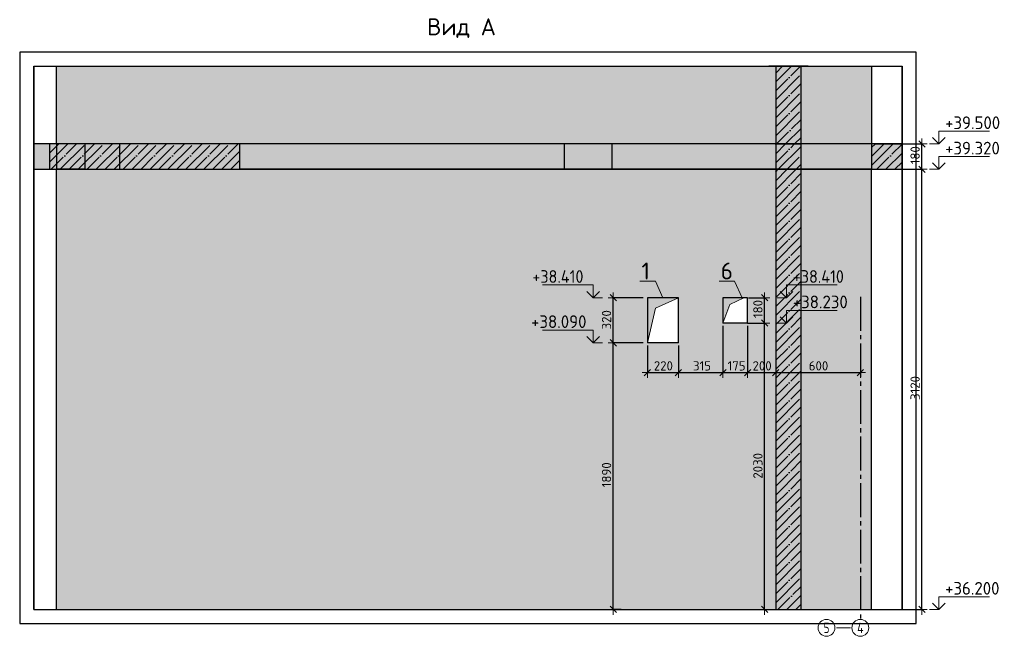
# Model space of a CAD drawing. Header units: millimetres. Extents: x -3057 to 112233, y -2869 to 47508.
# Tile 48 of 48: x 101124 to 108106, y 33501 to 37872. Entities that reach past the tile are written whole.
import ezdxf

# ---------------------------------------------------------------- set-up
doc = ezdxf.new("R2010")
doc.units = ezdxf.units.MM
doc.header["$PDMODE"] = 65
for name, pattern in [('______11', [150, 120, -15, 0, -15]), ('______5', [330, 240, -30, 30, -30]), ('________', [0])]:
    doc.linetypes.add(name, pattern=pattern)
for name, color, linetype, lineweight in [('Standard', 7, 'Continuous', 25), ('Высотная отметки_ общее', 7, 'Continuous', 13), ('Размерная линия_ общее', 7, 'Continuous', 13)]:
    doc.layers.add(name, color=color, linetype=linetype, lineweight=lineweight)
doc.layers.add('Осевая линия_ общее', color=7, linetype='______5', lineweight=13, true_color=0xa0a0a0)
doc.styles.add('ISOCPEUR', font='ISOCPEUR')
doc.dimstyles.new('DIMSTYLE_3', dxfattribs={"dimtxt": 66, "dimasz": 75, "dimexe": 0, "dimexo": 0, "dimgap": 33, "dimtad": 2, "dimdec": 0, "dimrnd": 5, "dimzin": 12, "dimdsep": 46, "dimtxsty": 'ISOCPEUR', "dimblk1": 'ALL_ML_STRICH', "dimblk2": 'ALL_ML_STRICH', "dimsah": 1, "dimcen": 0, "dimclrd": 7, "dimclre": 256, "dimclrt": 7, "dimadec": 0, "dimazin": 0, "dimtfac": 1, "dimtdec": 0, "dimtix": 1, "dimtmove": 2, "dimatfit": 3, "dimfxl": 0, "dimtzin": 0, "dimlwd": 0, "dimlwe": -3, "dimarcsym": 0})
doc.dimstyles.new('DIMSTYLE_7', dxfattribs={"dimtxt": 66, "dimasz": 75, "dimexe": 0, "dimexo": 0, "dimgap": 33, "dimtad": 2, "dimdec": 0, "dimrnd": 5, "dimzin": 12, "dimdsep": 46, "dimtxsty": 'ISOCPEUR', "dimblk1": 'ALL_ML_STRICH', "dimblk2": 'ALL_ML_STRICH', "dimsah": 1, "dimcen": 0, "dimclrd": 7, "dimclre": 256, "dimclrt": 7, "dimadec": 0, "dimazin": 0, "dimtfac": 1, "dimtdec": 0, "dimtix": 1, "dimtmove": 2, "dimatfit": 3, "dimfxl": 0, "dimtvp": 1.2, "dimtzin": 0, "dimlwd": 0, "dimlwe": -3, "dimarcsym": 0})

# ---------------------------------------------------------------- blocks, each defined once
blk = doc.blocks.new('ALL_ML_STRICH')
at = {"color": 0, "linetype": 'ByBlock', "lineweight": -2}
for p, q in [((-1, 0), (0.5, 0)), ((-0.3, -0.3), (0.3, 0.3)), ((0, -0.5), (0, 0.5))]:
    blk.add_line(p, q, dxfattribs=at)
blk = doc.blocks.new('*D93')
at = {"layer": 'DEFPOINTS', "color": 7, "linetype": 'Continuous', "lineweight": 13, "transparency": 33554687}
for p in [(107165.2, 36811.4), (107165.2, 33691.4), (107521.6, 33691.4)]:
    blk.add_point(p, dxfattribs=at)
at = {"layer": 'Размерная линия_ общее', "color": 253, "linetype": 'Continuous', "lineweight": -2, "true_color": 0xa0a0a0, "transparency": 33554687}
for p, q in [((107185.2, 36811.4), (107521.6, 36811.4)), ((107185.2, 33691.4), (107521.6, 33691.4))]:
    blk.add_line(p, q, dxfattribs=at)
at = {"layer": 'Размерная линия_ общее', "color": 7, "linetype": 'Continuous', "lineweight": -2, "transparency": 33554687}
blk.add_line((107521.6, 33691.4), (107521.6, 36811.4), dxfattribs=at)
at = {"layer": 'Размерная линия_ общее', "color": 7, "linetype": 'Continuous', "lineweight": 13, "transparency": 33554687, "xscale": 75, "yscale": 75, "zscale": 75}
for p, rotation in [((107521.6, 36811.4), 90), ((107521.6, 33691.4), 270)]:
    blk.add_blockref('ALL_ML_STRICH', p, dxfattribs=dict(at, rotation=rotation))
at = {"layer": 'Размерная линия_ общее', "color": 7, "linetype": 'Continuous', "lineweight": 13, "transparency": 33554687, "insert": (107473.6, 35261.3), "char_height": 66, "width": 264, "attachment_point": 5, "rotation": 90, "style": 'ISOCPEUR'}
blk.add_mtext('\\A1;{3120}', dxfattribs=at)
blk = doc.blocks.new('*D94')
at = {"layer": 'DEFPOINTS', "color": 7, "linetype": 'Continuous', "lineweight": 13, "transparency": 33554687}
for p in [(107165.2, 36991.4), (107165.2, 36811.4), (107521.6, 36811.4)]:
    blk.add_point(p, dxfattribs=at)
at = {"layer": 'Размерная линия_ общее', "color": 253, "linetype": 'Continuous', "lineweight": -2, "true_color": 0xa0a0a0, "transparency": 33554687}
for p, q in [((107185.2, 36991.4), (107521.6, 36991.4)), ((107185.2, 36811.4), (107521.6, 36811.4))]:
    blk.add_line(p, q, dxfattribs=at)
at = {"layer": 'Размерная линия_ общее', "color": 7, "linetype": 'Continuous', "lineweight": -2, "transparency": 33554687}
blk.add_line((107521.6, 36811.4), (107521.6, 36991.4), dxfattribs=at)
at = {"layer": 'Размерная линия_ общее', "color": 7, "linetype": 'Continuous', "lineweight": 13, "transparency": 33554687, "xscale": 75, "yscale": 75, "zscale": 75}
for p, rotation in [((107521.6, 36991.4), 90), ((107521.6, 36811.4), 270)]:
    blk.add_blockref('ALL_ML_STRICH', p, dxfattribs=dict(at, rotation=rotation))
at = {"layer": 'Размерная линия_ общее', "color": 7, "linetype": 'Continuous', "lineweight": 13, "transparency": 33554687, "insert": (107473.6, 36911.3), "char_height": 66, "width": 198, "attachment_point": 5, "rotation": 90, "style": 'ISOCPEUR'}
blk.add_mtext('\\A1;{180}', dxfattribs=at)
blk = doc.blocks.new('COMPLEX_ELEVATIONDIM_1')
at = {"layer": 'Высотная отметки_ общее', "color": 7, "linetype": 'Continuous', "lineweight": 13, "transparency": 33554687}
for p, q in [((107641.6, 36991.4), (107641.6, 37081.4)), ((107641.6, 37081.4), (108001.6, 37081.4)), ((107641.6, 36991.4), (107596.6, 37036.4)), ((107641.6, 36991.4), (107686.6, 37036.4)), ((107641.6, 36991.4), (107575.5, 36991.4)), ((107641.6, 36991.4), (107641.6, 36991.4)), ((107641.6, 36991.4), (107641.6, 36991.4)), ((107641.6, 36991.4), (107641.6, 36991.4)), ((107641.6, 36991.4), (107641.6, 36991.4)), ((107641.6, 36811.4), (107641.6, 36901.4)), ((107641.6, 36901.4), (108001.6, 36901.4)), ((107641.6, 36811.4), (107575.5, 36811.4)), ((107641.6, 36811.4), (107596.6, 36856.4)), ((107641.6, 36811.4), (107686.6, 36856.4)), ((107641.6, 36811.4), (107641.6, 36811.4)), ((107641.6, 36811.4), (107641.6, 36811.4)), ((107641.6, 36811.4), (107641.6, 36811.4)), ((107641.6, 36811.4), (107641.6, 36811.4)), ((107641.6, 33691.4), (107596.6, 33736.4)), ((107641.6, 33691.4), (107641.6, 33781.4)), ((107641.6, 33781.4), (108001.6, 33781.4)), ((107641.6, 33691.4), (107686.6, 33736.4)), ((107641.6, 33691.4), (107641.6, 33691.4)), ((107641.6, 33691.4), (107641.6, 33691.4)), ((107641.6, 33691.4), (107641.6, 33691.4)), ((107641.6, 33691.4), (107641.6, 33691.4))]:
    blk.add_line(p, q, dxfattribs=at)
blk.add_lwpolyline([(107641.6, 33691.4), (107581.6, 33691.4), (107581.6, 33691.4), (107575.5, 33691.4)], dxfattribs=at)
at = {"layer": 'Высотная отметки_ общее', "color": 7, "linetype": 'Continuous', "lineweight": 13, "transparency": 33554687, "char_height": 90, "width": 447.716, "attachment_point": 7, "style": 'ISOCPEUR'}
for s, insert in [('\\W0.96;+39.500', (107686.6, 37096.4)), ('\\W0.96;+39.320', (107686.6, 36916.4)), ('\\W0.96;+36.200', (107686.6, 33796.4))]:
    blk.add_mtext(s, dxfattribs=dict(at, insert=insert))
blk = doc.blocks.new('*D392')
at = {"layer": 'DEFPOINTS', "color": 7, "linetype": 'Continuous', "lineweight": 13, "transparency": 33554687}
for p in [(105575.2, 35591.4), (105795.2, 35591.4), (105575.2, 35370.2)]:
    blk.add_point(p, dxfattribs=at)
at = {"layer": 'Размерная линия_ общее', "color": 253, "linetype": 'Continuous', "lineweight": -2, "true_color": 0xa0a0a0, "transparency": 33554687}
for p, q in [((105575.2, 35561.4), (105575.2, 35370.2)), ((105795.2, 35561.4), (105795.2, 35370.2))]:
    blk.add_line(p, q, dxfattribs=at)
at = {"layer": 'Размерная линия_ общее', "color": 7, "linetype": 'Continuous', "lineweight": -2, "transparency": 33554687}
blk.add_line((105575.2, 35370.2), (105795.2, 35370.2), dxfattribs=at)
at = {"layer": 'Размерная линия_ общее', "color": 7, "linetype": 'Continuous', "lineweight": 13, "transparency": 33554687, "xscale": 75, "yscale": 75, "zscale": 75, "rotation": 180}
blk.add_blockref('ALL_ML_STRICH', (105575.2, 35370.2), dxfattribs=at)
at = {"layer": 'Размерная линия_ общее', "color": 7, "linetype": 'Continuous', "lineweight": 13, "transparency": 33554687, "xscale": 75, "yscale": 75, "zscale": 75}
blk.add_blockref('ALL_ML_STRICH', (105795.2, 35370.2), dxfattribs=at)
at = {"layer": 'Размерная линия_ общее', "color": 7, "linetype": 'Continuous', "lineweight": 13, "transparency": 33554687, "insert": (105688.5, 35418.2), "char_height": 66, "width": 198, "attachment_point": 5, "style": 'ISOCPEUR'}
blk.add_mtext('\\A1;{220}', dxfattribs=at)
blk = doc.blocks.new('*D393')
at = {"layer": 'DEFPOINTS', "color": 7, "linetype": 'Continuous', "lineweight": 13, "transparency": 33554687}
for p in [(106110.2, 35731.4), (105795.2, 35591.4), (105795.2, 35370.2)]:
    blk.add_point(p, dxfattribs=at)
at = {"layer": 'Размерная линия_ общее', "color": 253, "linetype": 'Continuous', "lineweight": -2, "true_color": 0xa0a0a0, "transparency": 33554687}
for p, q in [((106110.2, 35701.4), (106110.2, 35370.2)), ((105795.2, 35561.4), (105795.2, 35370.2))]:
    blk.add_line(p, q, dxfattribs=at)
at = {"layer": 'Размерная линия_ общее', "color": 7, "linetype": 'Continuous', "lineweight": -2, "transparency": 33554687}
blk.add_line((105795.2, 35370.2), (106110.2, 35370.2), dxfattribs=at)
at = {"layer": 'Размерная линия_ общее', "color": 7, "linetype": 'Continuous', "lineweight": 13, "transparency": 33554687, "xscale": 75, "yscale": 75, "zscale": 75, "rotation": 180}
blk.add_blockref('ALL_ML_STRICH', (105795.2, 35370.2), dxfattribs=at)
at = {"layer": 'Размерная линия_ общее', "color": 7, "linetype": 'Continuous', "lineweight": 13, "transparency": 33554687, "xscale": 75, "yscale": 75, "zscale": 75}
blk.add_blockref('ALL_ML_STRICH', (106110.2, 35370.2), dxfattribs=at)
at = {"layer": 'Размерная линия_ общее', "color": 7, "linetype": 'Continuous', "lineweight": 13, "transparency": 33554687, "insert": (105962.6, 35418.2), "char_height": 66, "width": 198, "attachment_point": 5, "style": 'ISOCPEUR'}
blk.add_mtext('\\A1;{315}', dxfattribs=at)
blk = doc.blocks.new('*D394')
at = {"layer": 'DEFPOINTS', "color": 7, "linetype": 'Continuous', "lineweight": 13, "transparency": 33554687}
for p in [(106110.2, 35731.4), (106285.2, 35731.4), (106110.2, 35370.2)]:
    blk.add_point(p, dxfattribs=at)
at = {"layer": 'Размерная линия_ общее', "color": 253, "linetype": 'Continuous', "lineweight": -2, "true_color": 0xa0a0a0, "transparency": 33554687}
for p, q in [((106110.2, 35701.4), (106110.2, 35370.2)), ((106285.2, 35701.4), (106285.2, 35370.2))]:
    blk.add_line(p, q, dxfattribs=at)
at = {"layer": 'Размерная линия_ общее', "color": 7, "linetype": 'Continuous', "lineweight": -2, "transparency": 33554687}
blk.add_line((106110.2, 35370.2), (106285.2, 35370.2), dxfattribs=at)
at = {"layer": 'Размерная линия_ общее', "color": 7, "linetype": 'Continuous', "lineweight": 13, "transparency": 33554687, "xscale": 75, "yscale": 75, "zscale": 75, "rotation": 180}
blk.add_blockref('ALL_ML_STRICH', (106110.2, 35370.2), dxfattribs=at)
at = {"layer": 'Размерная линия_ общее', "color": 7, "linetype": 'Continuous', "lineweight": 13, "transparency": 33554687, "xscale": 75, "yscale": 75, "zscale": 75}
blk.add_blockref('ALL_ML_STRICH', (106285.2, 35370.2), dxfattribs=at)
at = {"layer": 'Размерная линия_ общее', "color": 7, "linetype": 'Continuous', "lineweight": 13, "transparency": 33554687, "insert": (106207.6, 35418.2), "char_height": 66, "width": 198, "attachment_point": 5, "style": 'ISOCPEUR'}
blk.add_mtext('\\A1;{175}', dxfattribs=at)
blk = doc.blocks.new('*D395')
at = {"layer": 'DEFPOINTS', "color": 7, "linetype": 'Continuous', "lineweight": 13, "transparency": 33554687}
for p in [(106285.2, 35731.4), (106285.2, 35370.2), (106485.2, 35380.7)]:
    blk.add_point(p, dxfattribs=at)
at = {"layer": 'Размерная линия_ общее', "color": 253, "linetype": 'Continuous', "lineweight": -2, "true_color": 0xa0a0a0, "transparency": 33554687}
for p, q in [((106285.2, 35701.4), (106285.2, 35370.2)), ((106485.2, 35370.2), (106485.2, 35370.2))]:
    blk.add_line(p, q, dxfattribs=at)
at = {"layer": 'Размерная линия_ общее', "color": 7, "linetype": 'Continuous', "lineweight": -2, "transparency": 33554687}
blk.add_line((106285.2, 35370.2), (106485.2, 35370.2), dxfattribs=at)
at = {"layer": 'Размерная линия_ общее', "color": 7, "linetype": 'Continuous', "lineweight": 13, "transparency": 33554687, "xscale": 75, "yscale": 75, "zscale": 75, "rotation": 180}
blk.add_blockref('ALL_ML_STRICH', (106285.2, 35370.2), dxfattribs=at)
at = {"layer": 'Размерная линия_ общее', "color": 7, "linetype": 'Continuous', "lineweight": 13, "transparency": 33554687, "xscale": 75, "yscale": 75, "zscale": 75}
blk.add_blockref('ALL_ML_STRICH', (106485.2, 35370.2), dxfattribs=at)
at = {"layer": 'Размерная линия_ общее', "color": 7, "linetype": 'Continuous', "lineweight": 13, "transparency": 33554687, "insert": (106388.5, 35418.2), "char_height": 66, "width": 198, "attachment_point": 5, "style": 'ISOCPEUR'}
blk.add_mtext('\\A1;{200}', dxfattribs=at)
blk = doc.blocks.new('*D396')
at = {"layer": 'DEFPOINTS', "color": 7, "linetype": 'Continuous', "lineweight": 13, "transparency": 33554687}
for p in [(106485.2, 35380.7), (106485.2, 35370.2), (107085.2, 35370.2)]:
    blk.add_point(p, dxfattribs=at)
at = {"layer": 'Размерная линия_ общее', "color": 253, "linetype": 'Continuous', "lineweight": -2, "true_color": 0xa0a0a0, "transparency": 33554687}
for p, q in [((106485.2, 35370.2), (106485.2, 35370.2)), ((107085.2, 35370.2), (107085.2, 35370.2))]:
    blk.add_line(p, q, dxfattribs=at)
at = {"layer": 'Размерная линия_ общее', "color": 7, "linetype": 'Continuous', "lineweight": -2, "transparency": 33554687}
blk.add_line((106485.2, 35370.2), (107085.2, 35370.2), dxfattribs=at)
at = {"layer": 'Размерная линия_ общее', "color": 7, "linetype": 'Continuous', "lineweight": 13, "transparency": 33554687, "xscale": 75, "yscale": 75, "zscale": 75, "rotation": 180}
blk.add_blockref('ALL_ML_STRICH', (106485.2, 35370.2), dxfattribs=at)
at = {"layer": 'Размерная линия_ общее', "color": 7, "linetype": 'Continuous', "lineweight": 13, "transparency": 33554687, "xscale": 75, "yscale": 75, "zscale": 75}
blk.add_blockref('ALL_ML_STRICH', (107085.2, 35370.2), dxfattribs=at)
at = {"layer": 'Размерная линия_ общее', "color": 7, "linetype": 'Continuous', "lineweight": 13, "transparency": 33554687, "insert": (106788.5, 35418.2), "char_height": 66, "width": 198, "attachment_point": 5, "style": 'ISOCPEUR'}
blk.add_mtext('\\A1;{600}', dxfattribs=at)
blk = doc.blocks.new('*D397')
at = {"layer": 'DEFPOINTS', "color": 7, "linetype": 'Continuous', "lineweight": 13, "transparency": 33554687}
for p in [(105575.2, 35581.4), (105333.3, 33691.4), (105418, 33691.4)]:
    blk.add_point(p, dxfattribs=at)
at = {"layer": 'Размерная линия_ общее', "color": 253, "linetype": 'Continuous', "lineweight": -2, "true_color": 0xa0a0a0, "transparency": 33554687}
for p, q in [((105545.2, 35581.4), (105333.3, 35581.4)), ((105388, 33691.4), (105333.3, 33691.4))]:
    blk.add_line(p, q, dxfattribs=at)
at = {"layer": 'Размерная линия_ общее', "color": 7, "linetype": 'Continuous', "lineweight": -2, "transparency": 33554687}
blk.add_line((105333.3, 33691.4), (105333.3, 35581.4), dxfattribs=at)
at = {"layer": 'Размерная линия_ общее', "color": 7, "linetype": 'Continuous', "lineweight": 13, "transparency": 33554687, "xscale": 75, "yscale": 75, "zscale": 75}
for p, rotation in [((105333.3, 35581.4), 90), ((105333.3, 33691.4), 270)]:
    blk.add_blockref('ALL_ML_STRICH', p, dxfattribs=dict(at, rotation=rotation))
at = {"layer": 'Размерная линия_ общее', "color": 7, "linetype": 'Continuous', "lineweight": 13, "transparency": 33554687, "insert": (105285.3, 34646.3), "char_height": 66, "width": 264, "attachment_point": 5, "rotation": 90, "style": 'ISOCPEUR'}
blk.add_mtext('\\A1;{1890}', dxfattribs=at)
blk = doc.blocks.new('*D398')
at = {"layer": 'DEFPOINTS', "color": 7, "linetype": 'Continuous', "lineweight": 13, "transparency": 33554687}
for p in [(105575.2, 35901.4), (105333.3, 35581.4), (105575.2, 35581.4)]:
    blk.add_point(p, dxfattribs=at)
at = {"layer": 'Размерная линия_ общее', "color": 253, "linetype": 'Continuous', "lineweight": -2, "true_color": 0xa0a0a0, "transparency": 33554687}
for p, q in [((105545.2, 35901.4), (105333.3, 35901.4)), ((105545.2, 35581.4), (105333.3, 35581.4))]:
    blk.add_line(p, q, dxfattribs=at)
at = {"layer": 'Размерная линия_ общее', "color": 7, "linetype": 'Continuous', "lineweight": -2, "transparency": 33554687}
blk.add_line((105333.3, 35581.4), (105333.3, 35901.4), dxfattribs=at)
at = {"layer": 'Размерная линия_ общее', "color": 7, "linetype": 'Continuous', "lineweight": 13, "transparency": 33554687, "xscale": 75, "yscale": 75, "zscale": 75}
for p, rotation in [((105333.3, 35901.4), 90), ((105333.3, 35581.4), 270)]:
    blk.add_blockref('ALL_ML_STRICH', p, dxfattribs=dict(at, rotation=rotation))
at = {"layer": 'Размерная линия_ общее', "color": 7, "linetype": 'Continuous', "lineweight": 13, "transparency": 33554687, "insert": (105285.3, 35744.7), "char_height": 66, "width": 198, "attachment_point": 5, "rotation": 90, "style": 'ISOCPEUR'}
blk.add_mtext('\\A1;{320}', dxfattribs=at)
blk = doc.blocks.new('COMPLEX_ELEVATIONDIM_2')
at = {"layer": 'Высотная отметки_ общее', "color": 7, "linetype": 'Continuous', "lineweight": 13, "transparency": 33554687}
for p, q in [((105191.6, 35991.4), (104831.6, 35991.4)), ((105191.6, 35901.4), (105191.6, 35991.4)), ((105191.6, 35901.4), (105146.6, 35946.4)), ((105191.6, 35901.4), (105236.6, 35946.4)), ((105191.6, 35901.4), (105191.6, 35901.4)), ((105191.6, 35901.4), (105191.6, 35901.4)), ((105191.6, 35901.4), (105257.8, 35901.4)), ((105191.6, 35901.4), (105191.6, 35901.4)), ((105191.6, 35901.4), (105191.6, 35901.4)), ((105191.6, 35671.4), (104831.6, 35671.4)), ((105191.6, 35581.4), (105146.6, 35626.4)), ((105191.6, 35581.4), (105191.6, 35671.4)), ((105191.6, 35581.4), (105236.6, 35626.4)), ((105191.6, 35581.4), (105191.6, 35581.4)), ((105191.6, 35581.4), (105191.6, 35581.4)), ((105191.6, 35581.4), (105257.8, 35581.4)), ((105191.6, 35581.4), (105191.6, 35581.4)), ((105191.6, 35581.4), (105191.6, 35581.4))]:
    blk.add_line(p, q, dxfattribs=at)
at = {"layer": 'Высотная отметки_ общее', "color": 7, "linetype": 'Continuous', "lineweight": 13, "transparency": 33554687, "char_height": 90, "attachment_point": 7, "style": 'ISOCPEUR'}
for s, insert, width in [('\\W0.92;+38.410', (104759.6, 36006.4), 436.955), ('\\W0.96;+38.090', (104750.6, 35686.4), 447.716)]:
    blk.add_mtext(s, dxfattribs=dict(at, insert=insert, width=width))
blk = doc.blocks.new('*D400')
at = {"layer": 'DEFPOINTS', "color": 7, "linetype": 'Continuous', "lineweight": 13, "transparency": 33554687}
for p in [(106285.2, 35721.4), (106406.7, 33691.4), (106613.9, 33691.4)]:
    blk.add_point(p, dxfattribs=at)
at = {"layer": 'Размерная линия_ общее', "color": 253, "linetype": 'Continuous', "lineweight": -2, "true_color": 0xa0a0a0, "transparency": 33554687}
for p, q in [((106285.2, 35721.4), (106406.7, 35721.4)), ((106406.7, 33691.4), (106406.7, 33691.4))]:
    blk.add_line(p, q, dxfattribs=at)
at = {"layer": 'Размерная линия_ общее', "color": 7, "linetype": 'Continuous', "lineweight": -2, "transparency": 33554687}
blk.add_line((106406.7, 33691.4), (106406.7, 35721.4), dxfattribs=at)
at = {"layer": 'Размерная линия_ общее', "color": 7, "linetype": 'Continuous', "lineweight": 13, "transparency": 33554687, "xscale": 75, "yscale": 75, "zscale": 75}
for p, rotation in [((106406.7, 35721.4), 90), ((106406.7, 33691.4), 270)]:
    blk.add_blockref('ALL_ML_STRICH', p, dxfattribs=dict(at, rotation=rotation))
at = {"layer": 'Размерная линия_ общее', "color": 7, "linetype": 'Continuous', "lineweight": 13, "transparency": 33554687, "insert": (106358.7, 34709.7), "char_height": 66, "width": 264, "attachment_point": 5, "rotation": 90, "style": 'ISOCPEUR'}
blk.add_mtext('\\A1;{2030}', dxfattribs=at)
blk = doc.blocks.new('*D401')
at = {"layer": 'DEFPOINTS', "color": 7, "linetype": 'Continuous', "lineweight": 13, "transparency": 33554687}
for p in [(106285.2, 35901.4), (106285.2, 35721.4), (106406.7, 35721.4)]:
    blk.add_point(p, dxfattribs=at)
at = {"layer": 'Размерная линия_ общее', "color": 253, "linetype": 'Continuous', "lineweight": -2, "true_color": 0xa0a0a0, "transparency": 33554687}
for p, q in [((106292.4, 35901.4), (106406.7, 35901.4)), ((106285.2, 35721.4), (106406.7, 35721.4))]:
    blk.add_line(p, q, dxfattribs=at)
at = {"layer": 'Размерная линия_ общее', "color": 7, "linetype": 'Continuous', "lineweight": -2, "transparency": 33554687}
blk.add_line((106406.7, 35721.4), (106406.7, 35901.4), dxfattribs=at)
at = {"layer": 'Размерная линия_ общее', "color": 7, "linetype": 'Continuous', "lineweight": 13, "transparency": 33554687, "xscale": 75, "yscale": 75, "zscale": 75}
for p, rotation in [((106406.7, 35901.4), 90), ((106406.7, 35721.4), 270)]:
    blk.add_blockref('ALL_ML_STRICH', p, dxfattribs=dict(at, rotation=rotation))
at = {"layer": 'Размерная линия_ общее', "color": 7, "linetype": 'Continuous', "lineweight": 13, "transparency": 33554687, "insert": (106358.7, 35821.3), "char_height": 66, "width": 198, "attachment_point": 5, "rotation": 90, "style": 'ISOCPEUR'}
blk.add_mtext('\\A1;{180}', dxfattribs=at)
blk = doc.blocks.new('COMPLEX_ELEVATIONDIM_3')
at = {"layer": 'Высотная отметки_ общее', "color": 7, "linetype": 'Continuous', "lineweight": 13, "transparency": 33554687}
for p, q in [((106561.6, 35901.4), (106561.6, 35991.4)), ((106561.6, 35991.4), (106921.6, 35991.4)), ((106561.6, 35901.4), (106495.5, 35901.4)), ((106561.6, 35901.4), (106516.6, 35946.4)), ((106561.6, 35901.4), (106606.6, 35946.4)), ((106561.6, 35901.4), (106561.6, 35901.4)), ((106561.6, 35901.4), (106561.6, 35901.4)), ((106561.6, 35901.4), (106561.6, 35901.4)), ((106561.6, 35901.4), (106561.6, 35901.4)), ((106561.6, 35721.4), (106516.6, 35766.4)), ((106561.6, 35721.4), (106561.6, 35811.4)), ((106561.6, 35811.4), (106921.6, 35811.4)), ((106561.6, 35721.4), (106606.6, 35766.4)), ((106561.6, 35721.4), (106561.6, 35721.4)), ((106561.6, 35721.4), (106561.6, 35721.4)), ((106561.6, 35721.4), (106561.6, 35721.4)), ((106561.6, 35721.4), (106561.6, 35721.4))]:
    blk.add_line(p, q, dxfattribs=at)
blk.add_lwpolyline([(106561.6, 35721.4), (106501.6, 35721.4), (106501.6, 35721.4), (106495.5, 35721.4)], dxfattribs=at)
at = {"layer": 'Высотная отметки_ общее', "color": 7, "linetype": 'Continuous', "lineweight": 13, "transparency": 33554687, "char_height": 90, "attachment_point": 7, "style": 'ISOCPEUR'}
for s, insert, width in [('\\W0.92;+38.410', (106606.6, 36006.4), 436.955), ('\\W0.96;+38.230', (106606.6, 35826.4), 447.716)]:
    blk.add_mtext(s, dxfattribs=dict(at, insert=insert, width=width))

msp = doc.modelspace()

# ---------------------------------------------------------------- hatches: boundary and pattern name
at = {"linetype": 'Continuous', "lineweight": 13, "transparency": 33554687}
h = msp.add_hatch(color=7, dxfattribs=at)
h.paths.add_polyline_path([(107165.2, 37541.4), (106665.2, 37541.4), (106665.2, 36991.4), (107165.2, 36991.4)])
h.paths.add_polyline_path([(101385.2, 37541.4), (101385.2, 36991.4), (106485.2, 36991.4), (106485.2, 37541.4)])
at = {"linetype": 'Continuous', "lineweight": -3, "true_color": 0xc7c7c7, "transparency": 33554687}
msp.add_hatch(color=9, dxfattribs=at).paths.add_polyline_path([(106485.2, 36991.4), (106665.2, 36991.4), (106665.2, 37541.4), (106485.2, 37541.4)])
at = {"linetype": 'Continuous', "lineweight": 13, "transparency": 33554687}
h = msp.add_hatch(color=7, dxfattribs=at)
h.paths.add_polyline_path([(107165.2, 36811.4), (106665.2, 36811.4), (106665.2, 33691.4), (107165.2, 33691.4)])
h.paths.add_polyline_path([(101385.2, 36811.4), (101385.2, 33691.4), (106485.2, 33691.4), (106485.2, 36811.4)])
h.paths.add_polyline_path([(106285.2, 35721.4), (106110.2, 35721.4), (106110.2, 35901.4), (106285.2, 35901.4)], flags=16)
h.paths.add_polyline_path([(105795.2, 35581.4), (105575.2, 35581.4), (105575.2, 35901.4), (105795.2, 35901.4)], flags=16)
at = {"layer": 'Standard', "linetype": 'Continuous', "lineweight": 13, "transparency": 33554687}
for points in [[(101223.9, 36811.4), (101335.2, 36811.4), (101335.2, 36991.4), (101223.9, 36991.4)], [(102685.2, 36811.4), (106485.2, 36811.4), (106485.2, 36991.4), (102685.2, 36991.4)], [(106665.2, 36811.4), (107165.2, 36811.4), (107165.2, 36991.4), (106665.2, 36991.4)]]:
    msp.add_hatch(color=7, dxfattribs=at).paths.add_polyline_path(points)
at = {"layer": 'Standard', "linetype": 'Continuous', "lineweight": -3, "transparency": 33554687}
msp.add_hatch(color=7, dxfattribs=at).paths.add_polyline_path([(102685.2, 36991.4), (101335.2, 36991.4), (101335.2, 36811.4), (102685.2, 36811.4)])
at = {"layer": 'Standard', "linetype": '______5', "lineweight": -3, "transparency": 33554687}
for points in [[(106665.2, 36811.4), (106665.2, 36991.4), (106485.2, 36991.4), (106485.2, 36811.4)], [(107165.2, 36991.4), (107165.2, 36811.4), (107381.2, 36811.4), (107381.2, 36991.4)]]:
    msp.add_hatch(color=7, dxfattribs=at).paths.add_polyline_path(points)
at = {"layer": 'Standard', "linetype": 'Continuous', "lineweight": -3, "true_color": 0xc7c7c7, "transparency": 33554687}
msp.add_hatch(color=9, dxfattribs=at).paths.add_polyline_path([(106665.2, 36811.4), (106485.2, 36811.4), (106485.2, 33691.4), (106665.2, 33691.4)])
at = {"layer": 'Standard', "linetype": 'Continuous', "lineweight": 13, "true_color": 0x5d5d5d, "transparency": 33554687}
for points in [[(105575.2, 35581.4), (105631.9, 35826.7), (105795.2, 35901.4), (105575.2, 35901.4)], [(106110.2, 35721.4), (106159.7, 35851.9), (106260.2, 35901.4), (106110.2, 35901.4)]]:
    msp.add_hatch(color=251, dxfattribs=at).paths.add_polyline_path(points)

# ---------------------------------------------------------------- linework, layer by layer
at = {"color": 52, "linetype": 'Continuous', "lineweight": -3, "transparency": 33554687}
for p, q in [((101223.9, 37541.4), (107381.2, 37541.4)), ((101223.9, 37541.4), (107381.2, 37541.4)), ((101223.9, 33691.4), (101223.9, 37541.4)), ((101223.9, 37541.4), (101223.9, 33691.4)), ((107381.2, 33691.4), (107381.2, 37541.4)), ((107381.2, 37541.4), (107381.2, 33691.4)), ((101223.9, 33691.4), (107381.2, 33691.4)), ((101223.9, 33691.4), (107381.2, 33691.4))]:
    msp.add_line(p, q, dxfattribs=at)
at = {"color": 7, "linetype": 'Continuous', "lineweight": -3, "transparency": 33554687}
for p, q in [((101335.2, 37541.4), (106535.2, 37541.4)), ((101385.2, 36991.4), (101385.2, 37541.4)), ((106715.2, 37541.4), (106435.2, 37541.4)), ((106485.2, 37541.4), (106485.2, 36991.4)), ((106615.2, 37541.4), (107215.2, 37541.4)), ((106665.2, 36991.4), (106665.2, 37541.4)), ((107165.2, 37541.4), (107165.2, 36991.4)), ((106485.2, 36991.4), (102685.2, 36991.4)), ((106485.2, 36991.4), (106665.2, 36991.4)), ((107165.2, 36991.4), (106665.2, 36991.4)), ((101385.2, 33691.4), (101385.2, 36811.4)), ((106485.2, 36811.4), (102685.2, 36811.4)), ((107165.2, 36811.4), (106665.2, 36811.4)), ((107165.2, 33691.4), (107165.2, 36811.4)), ((105575.2, 35901.4), (105575.2, 35581.4)), ((105795.2, 35901.4), (105575.2, 35901.4)), ((105795.2, 35581.4), (105795.2, 35901.4)), ((106110.2, 35901.4), (106110.2, 35721.4)), ((106285.2, 35901.4), (106110.2, 35901.4)), ((106285.2, 35721.4), (106285.2, 35901.4)), ((106285.2, 35721.4), (106110.2, 35721.4)), ((105795.2, 35581.4), (105575.2, 35581.4)), ((101385.2, 33691.4), (106485.2, 33691.4)), ((106665.2, 33691.4), (107165.2, 33691.4))]:
    msp.add_line(p, q, dxfattribs=at)
at = {"color": 253, "linetype": '______11', "lineweight": -3, "true_color": 0xababab, "transparency": 33554687}
for p, q in [((106485.2, 37366.6), (106660, 37541.4)), ((106485.2, 37493.9), (106532.7, 37541.4)), ((106485.2, 37239.3), (106665.2, 37419.3)), ((106485.2, 37112), (106665.2, 37292)), ((106491.8, 36991.4), (106665.2, 37164.8)), ((106619.1, 36991.4), (106665.2, 37037.5))]:
    msp.add_line(p, q, dxfattribs=at)
at = {"color": 253, "linetype": '______5', "lineweight": -3, "true_color": 0xababab, "transparency": 33554687}
for p, q in [((106485.2, 37430.2), (106596.4, 37541.4)), ((106485.2, 37303), (106665.2, 37483)), ((106485.2, 37175.7), (106665.2, 37355.7)), ((106485.2, 37048.4), (106665.2, 37228.4)), ((106555.5, 36991.4), (106665.2, 37101.1))]:
    msp.add_line(p, q, dxfattribs=at)
at = {"color": 253, "linetype": '________', "lineweight": -3, "true_color": 0xababab, "transparency": 33554687}
for p, q in [((101585.2, 36991.4), (101385.2, 36991.4)), ((101585.2, 36811.4), (101385.2, 36811.4))]:
    msp.add_line(p, q, dxfattribs=at)
at = {"layer": 'Standard', "color": 7, "linetype": 'Continuous', "lineweight": -3, "transparency": 33554687}
for p, q in [((101223.9, 36761.4), (101223.9, 37041.4)), ((107381.2, 36761.4), (107381.2, 37041.4)), ((101335.2, 36991.4), (101223.9, 36991.4)), ((101335.2, 36991.4), (101335.2, 36811.4)), ((102685.2, 36991.4), (101335.2, 36991.4)), ((106485.2, 36991.4), (102685.2, 36991.4)), ((102685.2, 36811.4), (102685.2, 36991.4)), ((106665.2, 36991.4), (106485.2, 36991.4)), ((106485.2, 36991.4), (106485.2, 36811.4)), ((107165.2, 36991.4), (106665.2, 36991.4)), ((106665.2, 36811.4), (106665.2, 36991.4)), ((107165.2, 36991.4), (107165.2, 36811.4)), ((107381.2, 36991.4), (107165.2, 36991.4)), ((101223.9, 36811.4), (101335.2, 36811.4)), ((101335.2, 36811.4), (102685.2, 36811.4)), ((102685.2, 36811.4), (106485.2, 36811.4)), ((106665.2, 36811.4), (106485.2, 36811.4)), ((106485.2, 36811.4), (106485.2, 33691.4)), ((106485.2, 36811.4), (106665.2, 36811.4)), ((106665.2, 33691.4), (106665.2, 36811.4)), ((106665.2, 36811.4), (107165.2, 36811.4)), ((107165.2, 36811.4), (107381.2, 36811.4)), ((106485.2, 33691.4), (106665.2, 33691.4))]:
    msp.add_line(p, q, dxfattribs=at)
at = {"layer": 'Standard', "color": 253, "linetype": '______11', "lineweight": -3, "true_color": 0xababab, "transparency": 33554687}
for p, q in [((101335.2, 36925.9), (101400.7, 36991.4)), ((101347.9, 36811.4), (101527.9, 36991.4)), ((101475.2, 36811.4), (101655.2, 36991.4)), ((101602.5, 36811.4), (101782.5, 36991.4)), ((101729.8, 36811.4), (101909.8, 36991.4)), ((101857.1, 36811.4), (102037.1, 36991.4)), ((101984.3, 36811.4), (102164.3, 36991.4)), ((102111.6, 36811.4), (102291.6, 36991.4)), ((102238.9, 36811.4), (102418.9, 36991.4)), ((102366.2, 36811.4), (102546.2, 36991.4)), ((102493.5, 36811.4), (102673.5, 36991.4)), ((106485.2, 36984.8), (106491.8, 36991.4)), ((106485.2, 36857.5), (106619.1, 36991.4)), ((107165.2, 36901.1), (107255.5, 36991.4)), ((107202.8, 36811.4), (107381.2, 36989.7)), ((102620.7, 36811.4), (102685.2, 36875.9)), ((106566.4, 36811.4), (106665.2, 36910.2)), ((106485.2, 36730.2), (106566.4, 36811.4)), ((107330.1, 36811.4), (107381.2, 36862.5)), ((106485.2, 36602.9), (106665.2, 36782.9)), ((106485.2, 36475.6), (106665.2, 36655.6)), ((106485.2, 36348.4), (106665.2, 36528.4)), ((106485.2, 36221.1), (106665.2, 36401.1)), ((106485.2, 36093.8), (106665.2, 36273.8)), ((106485.2, 35966.5), (106665.2, 36146.5)), ((106485.2, 35839.2), (106665.2, 36019.2)), ((106485.2, 35712), (106665.2, 35892)), ((106485.2, 35584.7), (106665.2, 35764.7)), ((106485.2, 35457.4), (106665.2, 35637.4)), ((106485.2, 35330.1), (106665.2, 35510.1)), ((106485.2, 35202.8), (106665.2, 35382.8)), ((106485.2, 35075.6), (106665.2, 35255.6)), ((106485.2, 34948.3), (106665.2, 35128.3)), ((106485.2, 34821), (106665.2, 35001)), ((106485.2, 34693.7), (106665.2, 34873.7)), ((106485.2, 34566.5), (106665.2, 34746.5)), ((106485.2, 34439.2), (106665.2, 34619.2)), ((106485.2, 34311.9), (106665.2, 34491.9)), ((106485.2, 34184.6), (106665.2, 34364.6)), ((106485.2, 34057.3), (106665.2, 34237.3)), ((106485.2, 33930.1), (106665.2, 34110.1)), ((106485.2, 33802.8), (106665.2, 33982.8)), ((106501.1, 33691.4), (106665.2, 33855.5)), ((106628.4, 33691.4), (106665.2, 33728.2))]:
    msp.add_line(p, q, dxfattribs=at)
at = {"layer": 'Standard', "color": 253, "linetype": '______5', "lineweight": -3, "true_color": 0xababab, "transparency": 33554687}
for p, q in [((101335.2, 36989.6), (101337, 36991.4)), ((101335.2, 36862.3), (101464.3, 36991.4)), ((101411.6, 36811.4), (101591.6, 36991.4)), ((101538.9, 36811.4), (101718.9, 36991.4)), ((101666.1, 36811.4), (101846.1, 36991.4)), ((101793.4, 36811.4), (101973.4, 36991.4)), ((101920.7, 36811.4), (102100.7, 36991.4)), ((102048, 36811.4), (102228, 36991.4)), ((102175.3, 36811.4), (102355.3, 36991.4)), ((102302.5, 36811.4), (102482.5, 36991.4)), ((102429.8, 36811.4), (102609.8, 36991.4)), ((102557.1, 36811.4), (102685.2, 36939.5)), ((106485.2, 36921.1), (106555.5, 36991.4)), ((106502.8, 36811.4), (106665.2, 36973.8)), ((107165.2, 36964.7), (107191.9, 36991.4)), ((107165.2, 36837.4), (107319.1, 36991.4)), ((107266.4, 36811.4), (107381.2, 36926.1)), ((102684.4, 36811.4), (102685.2, 36812.2)), ((106485.2, 36666.6), (106630, 36811.4)), ((106485.2, 36793.8), (106502.8, 36811.4)), ((106630, 36811.4), (106665.2, 36846.6)), ((106485.2, 36539.3), (106665.2, 36719.3)), ((106485.2, 36412), (106665.2, 36592)), ((106485.2, 36284.7), (106665.2, 36464.7)), ((106485.2, 36157.4), (106665.2, 36337.4)), ((106485.2, 36030.2), (106665.2, 36210.2)), ((106485.2, 35902.9), (106665.2, 36082.9)), ((106485.2, 35775.6), (106665.2, 35955.6)), ((106485.2, 35648.3), (106665.2, 35828.3)), ((106485.2, 35521), (106665.2, 35701)), ((106485.2, 35393.8), (106665.2, 35573.8)), ((106485.2, 35266.5), (106665.2, 35446.5)), ((106485.2, 35139.2), (106665.2, 35319.2)), ((106485.2, 35011.9), (106665.2, 35191.9)), ((106485.2, 34884.6), (106665.2, 35064.6)), ((106485.2, 34757.4), (106665.2, 34937.4)), ((106485.2, 34630.1), (106665.2, 34810.1)), ((106485.2, 34502.8), (106665.2, 34682.8)), ((106485.2, 34375.5), (106665.2, 34555.5)), ((106485.2, 34248.3), (106665.2, 34428.3)), ((106485.2, 34121), (106665.2, 34301)), ((106485.2, 33993.7), (106665.2, 34173.7)), ((106485.2, 33866.4), (106665.2, 34046.4)), ((106485.2, 33739.1), (106665.2, 33919.1)), ((106564.7, 33691.4), (106665.2, 33791.9))]:
    msp.add_line(p, q, dxfattribs=at)
at = {"layer": 'Standard', "color": 253, "linetype": '________', "lineweight": -3, "true_color": 0xababab, "transparency": 33554687}
for p, q in [((101385.2, 36991.4), (101385.2, 36811.4)), ((101585.2, 36991.4), (101585.2, 36811.4)), ((101835.2, 36811.4), (101835.2, 36991.4)), ((104985.2, 36991.4), (104985.2, 36811.4)), ((105325.2, 36811.4), (105325.2, 36991.4))]:
    msp.add_line(p, q, dxfattribs=at)
at = {"layer": 'Standard', "color": 7, "linetype": 'Continuous', "lineweight": -3, "transparency": 33554687}
msp.add_lwpolyline([(101123.9, 33591.4), (107481.2, 33591.4), (107481.2, 37641.4), (101123.9, 37641.4), (101123.9, 33591.4)], dxfattribs=at)
at = {"layer": 'Standard', "color": 7, "linetype": 'Continuous', "lineweight": 13, "transparency": 33554687}
for points in [[(105685.2, 35901.4), (105631.6, 36018), (105521.6, 36018)], [(106247, 35901.4), (106193.3, 36018), (106083.3, 36018)]]:
    msp.add_lwpolyline(points, dxfattribs=at)
at = {"layer": 'Осевая линия_ общее', "color": 253, "linetype": '______5', "lineweight": -3, "true_color": 0xa0a0a0, "transparency": 33554687}
msp.add_line((107085.2, 35906.9), (107085.2, 33621.4), dxfattribs=at)
at = {"layer": 'Осевая линия_ общее', "color": 7, "linetype": 'Continuous', "lineweight": 13, "transparency": 33554687}
msp.add_line((107015.2, 33561.4), (106915.2, 33561.4), dxfattribs=at)
for points in [[(105575.2, 35581.4), (105631.9, 35826.7), (105795.2, 35901.4)], [(106110.2, 35721.4), (106159.7, 35851.9), (106260.2, 35901.4)]]:
    msp.add_lwpolyline(points, dxfattribs=at)
for centre in [(106845.2, 33561.4), (107085.2, 33561.4)]:
    msp.add_circle(centre, 60, dxfattribs=at)

# ---------------------------------------------------------------- block references
at = {"layer": 'Высотная отметки_ общее', "color": 7, "linetype": 'Continuous', "lineweight": 13, "transparency": 33554687}
for name in ['COMPLEX_ELEVATIONDIM_1', 'COMPLEX_ELEVATIONDIM_2', 'COMPLEX_ELEVATIONDIM_3']:
    msp.add_blockref(name, (0, 0), dxfattribs=at)

# ---------------------------------------------------------------- texts
at = {"layer": 'Standard', "color": 7, "linetype": 'Continuous', "lineweight": 13, "transparency": 33554687, "style": 'ISOCPEUR'}
for s, insert, char_height, width, attachment_point in [('\\A1;{\\fISOCPEUR|i0|b0;\\H120.000000;\\W1.000000;\\C7;Вид А}\\P', (104013, 37811.7), 120, 500.923, 4), ('\\A1;{\\fISOCPEUR|i0|b0;\\H120.000000;\\W1.000000;\\C7;1}\\P', (105533, 36090.7), 120, 93.333, 4), ('\\A1;{\\fISOCPEUR|i0|b0;\\H120.000000;\\W1.000000;\\C7;6}\\P', (106094.8, 36090.7), 120, 130.667, 4), ('\\A1;{\\fISOCPEUR|i0|b0;\\H75.000000;\\W0.800000;\\C7;5}\\P', (106845.2, 33561.4), 75, 65.333, 5), ('\\A1;{\\fISOCPEUR|i0|b0;\\H75.000000;\\W0.800000;\\C7;4}\\P', (107085.2, 33561.4), 75, 72, 5)]:
    msp.add_mtext(s, dxfattribs=dict(at, insert=insert, char_height=char_height, width=width, attachment_point=attachment_point))

# ---------------------------------------------------------------- dimensions: what is measured, and where the dimension line sits
at = {"layer": 'Размерная линия_ общее', "color": 7, "linetype": 'Continuous', "lineweight": 13, "transparency": 33554687}
for base, p1, p2, dimstyle, picture, middle in [((107521.6, 36991.4), (107185.2, 36811.4), (107185.2, 36991.4), 'DIMSTYLE_7', '*D94', (107473.6, 36911.3)), ((107521.6, 36811.4), (107185.2, 33691.4), (107185.2, 36811.4), 'DIMSTYLE_3', '*D93', (107473.6, 35261.3)), ((105333.3, 35901.4), (105545.2, 35581.4), (105545.2, 35901.4), 'DIMSTYLE_3', '*D398', (105285.3, 35744.7)), ((106406.7, 35901.4), (106285.2, 35721.4), (106292.4, 35901.4), 'DIMSTYLE_7', '*D401', (106358.7, 35821.3)), ((106406.7, 35721.4), (106406.7, 33691.4), (106285.2, 35721.4), 'DIMSTYLE_3', '*D400', (106358.7, 34709.7)), ((105333.3, 35581.4), (105388, 33691.4), (105545.2, 35581.4), 'DIMSTYLE_3', '*D397', (105285.3, 34646.3))]:
    dim = msp.add_linear_dim(base=base, p1=p1, p2=p2, angle=90, dimstyle=dimstyle, override={"dimpost": '<>', "dimclrd": 7, "dimclre": 253, "dimclrt": 7, "dimlwd": 0, "dimlwe": 65533}, dxfattribs=at)
    dim.commit()
    dim.dimension.update_dxf_attribs({"geometry": picture, "text_midpoint": middle, "dimtype": 160})
for base, p1, p2, dimstyle, picture, middle in [((106110.2, 35370.2), (105795.2, 35561.4), (106110.2, 35701.4), 'DIMSTYLE_3', '*D393', (105962.6, 35418.2)), ((106285.2, 35370.2), (106110.2, 35701.4), (106285.2, 35701.4), 'DIMSTYLE_7', '*D394', (106207.6, 35418.2)), ((106485.2, 35370.2), (106285.2, 35701.4), (106485.2, 35370.2), 'DIMSTYLE_3', '*D395', (106388.5, 35418.2)), ((105795.2, 35370.2), (105575.2, 35561.4), (105795.2, 35561.4), 'DIMSTYLE_3', '*D392', (105688.5, 35418.2)), ((107085.2, 35370.2), (106485.2, 35370.2), (107085.2, 35370.2), 'DIMSTYLE_3', '*D396', (106788.5, 35418.2))]:
    dim = msp.add_linear_dim(base=base, p1=p1, p2=p2, dimstyle=dimstyle, override={"dimpost": '<>', "dimclrd": 7, "dimclre": 253, "dimclrt": 7, "dimlwd": 0, "dimlwe": 65533}, dxfattribs=at)
    dim.commit()
    dim.dimension.update_dxf_attribs({"geometry": picture, "text_midpoint": middle, "dimtype": 160})

doc.saveas('drawing.dxf')
